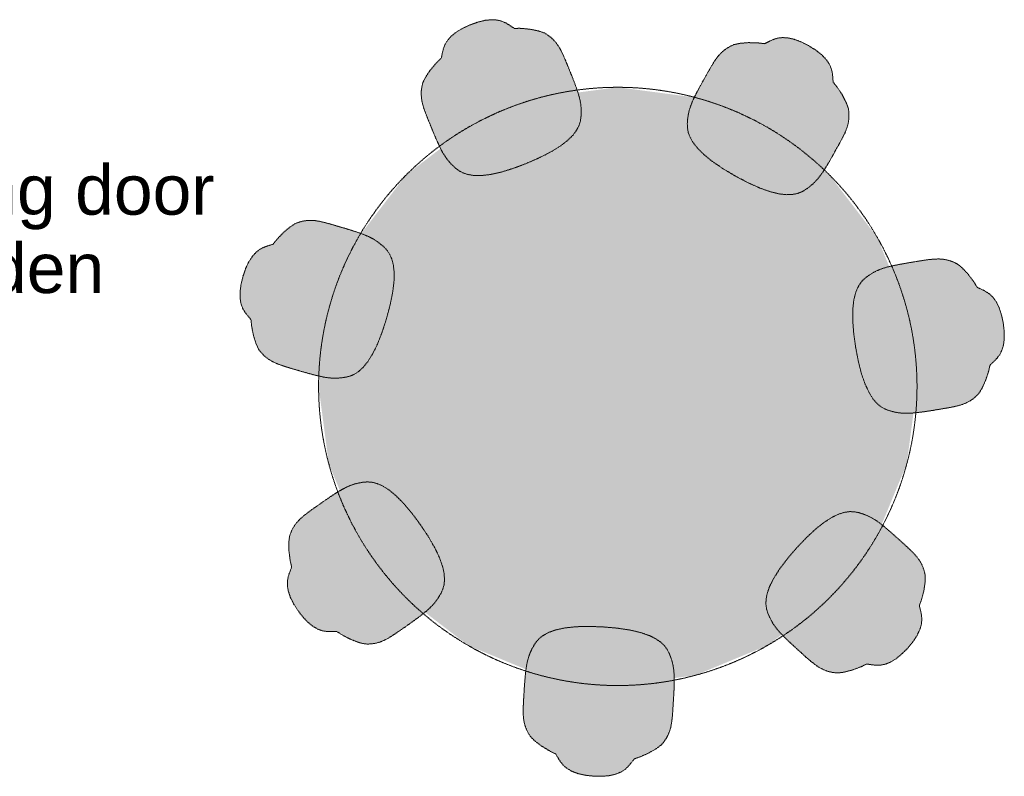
# Model space of a CAD drawing. Extents: x 0 to 92550, y 0 to 59400.
# Tile 26 of 94: x 12934 to 15896, y 37050 to 39327. Entities that reach past the tile are written whole.
import ezdxf
from ezdxf.xclip import XClip

# ---------------------------------------------------------------- set-up
doc = ezdxf.new("R2010")
doc.units = 0
doc.header["$MEASUREMENT"] = 0
doc.header["$XCLIPFRAME"] = 0
doc.linetypes.add('Streeplijn fijn', pattern=[234.119993, 155.999994, -78.119999])
doc.layers.add('ZZ 72 Vaste inrichting', color=7, linetype='Continuous')
doc.layers.add('ZZ Info_tekst Algemeen', color=7, linetype='Continuous')
doc.styles.add('GENERATED_STYLE_2', font='arial.ttf')

# ---------------------------------------------------------------- blocks, each defined once
blk = doc.blocks.new('Drawing_1_1', base_point=(5738.9, 6500))
at = {"layer": 'ZZ 72 Vaste inrichting', "linetype": 'Continuous', "lineweight": 0, "true_color": 0xffffff}
for points in [[(14600.9, 39142.8), (14592.6, 39164), (14584.2, 39184.3), (14576.7, 39202.6), (14569.7, 39219), (14562.8, 39233.5), (14555.6, 39246.2), (14547.8, 39257), (14539.8, 39266.1), (14531.9, 39273.5), (14524.3, 39279.3), (14519.5, 39282.6), (14512.5, 39286.6), (14505.6, 39289.1), (14494.5, 39292.9), (14477.1, 39296.5), (14470.2, 39297.9), (14447.5, 39300.1), (14440.2, 39300.6), (14431.3, 39300.6), (14421.7, 39300.6), (14416.4, 39303.9), (14406.6, 39310.6), (14396.4, 39316.9), (14384.8, 39322), (14371, 39325.5), (14354.3, 39326.6), (14334.8, 39324.8), (14312.6, 39319.4), (14289.4, 39311.1), (14267.2, 39300.8), (14247.5, 39289.1), (14232.3, 39276.9), (14221.2, 39264.4), (14213.8, 39252.2), (14209.1, 39240.4), (14206.1, 39228.8), (14203.7, 39217.2), (14202.3, 39211.1), (14195.5, 39204.4), (14189.1, 39198.2), (14184.3, 39192.7), (14169.6, 39175.3), (14165.7, 39169.4), (14155.7, 39154.6), (14150.5, 39144.2), (14147.3, 39137.5), (14145.2, 39129.8), (14144, 39124.1), (14142.6, 39114.7), (14142.1, 39103.8), (14142.7, 39091.7), (14144.8, 39078.5), (14148.5, 39064.5), (14153.7, 39049.2), (14160.1, 39032.7), (14167.6, 39014.3), (14175.9, 38993.9), (14184.7, 38973), (14193.7, 38952.6), (14202.5, 38934.5), (14210.8, 38919.8), (14219, 38907.8), (14227.3, 38897.8), (14236, 38888.7), (14245.3, 38880), (14255.8, 38872), (14267.9, 38865.5), (14282.5, 38860.7), (14300.5, 38857.8), (14322.5, 38857.6), (14349.6, 38860.7), (14381.9, 38867.8), (14419.6, 38879.5), (14459.5, 38894.5), (14498.5, 38911.7), (14533.6, 38929.6), (14561.7, 38947.2), (14583.2, 38964), (14598.8, 38979.6), (14609.6, 38994.1), (14616.6, 39007.8), (14620.8, 39020.9), (14622.8, 39034), (14623.2, 39046.8), (14623.2, 39059.3), (14622, 39072.2), (14619.4, 39086.6), (14615.1, 39102.9), (14608.7, 39122.1)], [(15369.8, 38900.1), (15381, 38919.9), (15391.8, 38939.1), (15401.4, 38956.4), (15409.8, 38972.1), (15416.9, 38986.6), (15422.3, 39000), (15426.1, 39012.9), (15428, 39024.8), (15428.9, 39035.7), (15428.7, 39045.1), (15428.2, 39051), (15427, 39058.9), (15424.7, 39065.9), (15420.6, 39076.9), (15412.7, 39092.8), (15409.5, 39099), (15397.1, 39118.2), (15393, 39124.2), (15387.3, 39131.1), (15381.5, 39138.6), (15380.8, 39144.8), (15379.8, 39156.7), (15378.3, 39168.6), (15375.1, 39180.9), (15369.2, 39193.8), (15359.7, 39207.5), (15346.1, 39221.7), (15328.1, 39235.6), (15307.2, 39248.6), (15285.2, 39259.6), (15263.9, 39267.7), (15244.7, 39271.9), (15228, 39272.8), (15214, 39271), (15201.8, 39267.4), (15190.8, 39262.4), (15180.2, 39257), (15174.6, 39254.4), (15165.1, 39255.5), (15156.3, 39256.7), (15149, 39257), (15126.2, 39257.6), (15119.2, 39257), (15101.4, 39255.5), (15090, 39253.2), (15082.8, 39251.6), (15075.5, 39248.4), (15070.3, 39245.6), (15062, 39241), (15053.2, 39234.6), (15044.1, 39226.5), (15035.1, 39216.6), (15026.4, 39205), (15017.8, 39191.5), (15008.8, 39176.1), (14999.1, 39158.8), (14988.4, 39139.7), (14977.5, 39119.6), (14967.2, 39100), (14958.5, 39081.8), (14952.2, 39066.1), (14947.9, 39052.3), (14945.2, 39039.5), (14943.5, 39027.1), (14942.5, 39014.3), (14942.8, 39001.2), (14945.4, 38987.6), (14950.7, 38973.2), (14959.6, 38957.4), (14973.2, 38940.1), (14992.5, 38920.7), (15018.2, 38899.9), (15050.8, 38877.7), (15087.5, 38855.9), (15125.2, 38836.1), (15161.1, 38819.9), (15192.3, 38808.9), (15218.9, 38802.6), (15240.8, 38800.1), (15258.9, 38800.7), (15274, 38803.7), (15286.9, 38808.7), (15298.3, 38815.3), (15308.6, 38822.8), (15318.3, 38830.7), (15327.7, 38839.7), (15337.3, 38850.6), (15347.4, 38864.2), (15358.4, 38881.1)], [(15369.8, 37586.8), (15512.9, 37773.2), (15602.6, 37990.3), (15633.5, 38223.2), (15602.6, 38456.1), (15512.9, 38673.2), (15369.8, 38859.7), (15183.4, 39002.7), (14966.4, 39092.6), (14733.4, 39123.3), (14500.5, 39092.6), (14283.4, 39002.7), (14097, 38859.7), (13954, 38673.2), (13864.1, 38456.1), (13833.4, 38223.2), (13864.1, 37990.3), (13954, 37773.2), (14097, 37586.8), (14283.4, 37443.8), (14500.5, 37353.9), (14733.4, 37323.2), (14966.4, 37353.9), (15183.4, 37443.8)], [(13931.9, 38693), (13910.1, 38699.7), (13889, 38705.8), (13870, 38711.4), (13852.8, 38716.1), (13837.2, 38719.7), (13822.8, 38722), (13809.5, 38722.7), (13797.3, 38722.2), (13786.6, 38720.6), (13777.4, 38718.1), (13771.8, 38716.5), (13764.3, 38713.6), (13758, 38709.7), (13748.2, 38703.3), (13734.5, 38692), (13729.1, 38687.5), (13713.2, 38671.1), (13708.3, 38665.8), (13702.7, 38658.8), (13696.8, 38651.3), (13690.9, 38649.3), (13679.5, 38645.8), (13668.3, 38641.6), (13657, 38635.7), (13645.6, 38627.1), (13634.4, 38614.8), (13623.7, 38598.4), (13614, 38577.7), (13606, 38554.5), (13600.2, 38530.6), (13597.1, 38508), (13597.2, 38488.4), (13600, 38471.9), (13604.9, 38458.6), (13611.2, 38447.5), (13618.5, 38438), (13626.1, 38428.9), (13630, 38423.9), (13631, 38414.5), (13631.8, 38405.6), (13633.1, 38398.4), (13637.6, 38376), (13639.7, 38369.3), (13645.1, 38352.3), (13649.9, 38341.7), (13653.1, 38335), (13657.8, 38328.6), (13661.6, 38324.2), (13668.1, 38317.1), (13676.2, 38309.9), (13686.1, 38302.9), (13697.7, 38296.3), (13711, 38290.5), (13726.1, 38285.1), (13743.1, 38279.7), (13762.2, 38274.2), (13783.2, 38267.9), (13805.2, 38261.7), (13826.6, 38256.1), (13846.3, 38251.6), (13862.9, 38249), (13877.4, 38247.9), (13890.5, 38248), (13902.9, 38249.2), (13915.6, 38251.1), (13928.3, 38254.3), (13941, 38259.8), (13953.9, 38268.2), (13967.3, 38280.4), (13981.2, 38297.5), (13995.7, 38320.6), (14010.3, 38350.4), (14024.7, 38387), (14037.8, 38427.6), (14048.7, 38468.8), (14056.5, 38507.5), (14060.3, 38540.4), (14060.6, 38567.7), (14058.2, 38589.5), (14053.4, 38607), (14047.2, 38621.1), (14039.5, 38632.6), (14030.5, 38642.2), (14020.9, 38650.6), (14011, 38658.3), (14000.1, 38665.5), (13987.3, 38672.4), (13971.9, 38679.2), (13952.9, 38686.1)], [(15659.5, 38147.7), (15681.8, 38151.3), (15703.6, 38154.8), (15723, 38158), (15740.7, 38161.3), (15756.3, 38164.8), (15770.2, 38169), (15782.4, 38174.1), (15793.2, 38179.8), (15802.3, 38186), (15809.5, 38192.2), (15813.7, 38196.1), (15819.3, 38201.9), (15823.3, 38208.1), (15829.3, 38218.2), (15836.7, 38234.3), (15839.7, 38240.7), (15846.8, 38262.4), (15849, 38269.3), (15850.9, 38278.1), (15853.1, 38287.3), (15857.4, 38291.7), (15866.3, 38299.9), (15874.6, 38308.5), (15882.3, 38318.6), (15888.7, 38331.3), (15893.5, 38347.3), (15896, 38366.7), (15895.7, 38389.6), (15892.9, 38413.9), (15887.6, 38437.9), (15880.6, 38459.7), (15872, 38477.3), (15862.4, 38490.9), (15852.3, 38500.9), (15841.6, 38508.1), (15831, 38513.6), (15820.2, 38518.4), (15814.7, 38521.2), (15809.7, 38529.2), (15805.1, 38536.9), (15800.6, 38542.8), (15787.1, 38561.1), (15782.2, 38566.1), (15770.1, 38579.1), (15761.1, 38586.6), (15755.3, 38591.2), (15748.1, 38595), (15742.8, 38597.3), (15734, 38600.8), (15723.4, 38603.8), (15711.5, 38605.9), (15698.3, 38606.8), (15683.7, 38606.2), (15667.6, 38604.6), (15650.1, 38602), (15630.5, 38598.8), (15608.9, 38595.3), (15586.4, 38591.4), (15564.6, 38587.1), (15545.1, 38582.6), (15528.9, 38577.7), (15515.2, 38572.4), (15503.7, 38566.6), (15492.9, 38560.1), (15482.2, 38553), (15472.3, 38544.5), (15463.2, 38534.1), (15455.3, 38520.9), (15448.4, 38504.1), (15443.3, 38482.7), (15440.2, 38455.6), (15440, 38422.5), (15443.1, 38383.2), (15448.8, 38340.9), (15456.9, 38299), (15466.5, 38260.8), (15477.4, 38229.6), (15489.1, 38204.9), (15500.6, 38186.2), (15512.5, 38172.4), (15524.3, 38162.5), (15536.3, 38155.6), (15548.5, 38150.7), (15560.7, 38147.4), (15573, 38144.7), (15585.9, 38142.9), (15600.5, 38142.2), (15617.3, 38142.8), (15637.4, 38144.8)], [(13866.4, 37889.5), (13847.6, 37876.6), (13829.6, 37864), (13813.4, 37852.5), (13799, 37842.1), (13786.5, 37832.1), (13775.7, 37822.3), (13766.8, 37812.3), (13759.7, 37802.5), (13754.2, 37793), (13750.4, 37784.4), (13748.2, 37778.9), (13745.8, 37771.3), (13744.9, 37764), (13743.7, 37752.3), (13744.1, 37734.5), (13744.3, 37727.5), (13747.2, 37704.9), (13748.2, 37697.7), (13750.3, 37689), (13752.3, 37679.7), (13750.3, 37673.8), (13746, 37662.7), (13742.2, 37651.3), (13739.8, 37638.9), (13739.4, 37624.6), (13742, 37608.1), (13748.2, 37589.6), (13758.4, 37569.1), (13771.5, 37548.4), (13786.6, 37529), (13802.3, 37512.4), (13817.7, 37500.3), (13832.3, 37492.2), (13845.8, 37487.7), (13858.4, 37485.7), (13870.3, 37485.4), (13882.2, 37485.7), (13888.5, 37485.6), (13896.5, 37480.6), (13904, 37475.7), (13910.4, 37472.2), (13930.7, 37461.8), (13937.3, 37459.2), (13953.8, 37452.8), (13965.2, 37450), (13972.5, 37448.4), (13980.4, 37448), (13986.2, 37448.2), (13995.8, 37448.9), (14006.5, 37450.8), (14018.1, 37454.1), (14030.5, 37459.1), (14043.4, 37465.9), (14057.1, 37474.3), (14071.8, 37484.2), (14088, 37495.6), (14106, 37508.2), (14124.6, 37521.5), (14142.4, 37534.7), (14158.1, 37547.4), (14170.5, 37558.8), (14180.4, 37569.4), (14188.4, 37579.8), (14195.3, 37590.2), (14201.8, 37601.2), (14207.1, 37613.2), (14210.8, 37626.5), (14212.2, 37641.8), (14211, 37659.9), (14206.4, 37681.5), (14197.3, 37707.3), (14183.2, 37737.2), (14163.5, 37771.3), (14139.9, 37806.8), (14114.5, 37841), (14089.2, 37871.3), (14065.7, 37894.6), (14044.6, 37911.9), (14026, 37923.7), (14009.4, 37931), (13994.5, 37934.8), (13980.7, 37935.9), (13967.6, 37934.9), (13955, 37932.6), (13942.9, 37929.7), (13930.4, 37925.7), (13917.1, 37920), (13902.1, 37912.1), (13884.8, 37901.7)], [(15251.7, 37452.2), (15268.5, 37436.8), (15284.8, 37422.1), (15299.5, 37408.8), (15312.9, 37397.1), (15325.4, 37387.1), (15337.4, 37378.8), (15349.1, 37372.3), (15360.3, 37367.5), (15370.6, 37364.4), (15380, 37362.5), (15385.7, 37361.6), (15393.7, 37361), (15401.1, 37361.8), (15412.7, 37363.2), (15430.1, 37367.5), (15436.8, 37369.2), (15458.3, 37377.1), (15465.1, 37379.8), (15473, 37383.7), (15481.6, 37387.7), (15487.8, 37387), (15499.6, 37385.3), (15511.5, 37384.1), (15524.2, 37384.6), (15538.2, 37387.4), (15553.7, 37393.6), (15570.5, 37403.7), (15588, 37418.2), (15605.5, 37435.7), (15621, 37454.6), (15633.7, 37473.7), (15642.1, 37491.4), (15646.7, 37507.5), (15648.1, 37521.6), (15647.1, 37534.3), (15644.8, 37546), (15641.9, 37557.6), (15640.5, 37563.6), (15643.6, 37572.6), (15646.9, 37581), (15648.6, 37588), (15654.4, 37610.1), (15655.5, 37617.1), (15657.9, 37634.7), (15658.2, 37646.4), (15658.2, 37653.8), (15656.7, 37661.7), (15655.3, 37667.3), (15652.4, 37676.4), (15648.3, 37686.4), (15642.4, 37697), (15634.9, 37708), (15625.3, 37719.1), (15614.1, 37730.5), (15601.1, 37742.7), (15586.5, 37756), (15570, 37770.7), (15553, 37785.9), (15536.2, 37800.2), (15520.2, 37812.8), (15506.5, 37822.3), (15493.8, 37829.6), (15482.1, 37835.1), (15470.3, 37839.5), (15458.1, 37843.4), (15445.2, 37845.9), (15431.5, 37846.5), (15416.2, 37844.5), (15398.8, 37839.4), (15378.8, 37830), (15355.8, 37815.4), (15329.7, 37795), (15300.8, 37768.2), (15271.4, 37737.3), (15243.7, 37704.9), (15219.9, 37673.5), (15202.3, 37645.5), (15190.2, 37621), (15182.8, 37600.2), (15179.4, 37582.4), (15179, 37567), (15181, 37553.4), (15184.9, 37540.8), (15189.9, 37529), (15195.5, 37517.8), (15202.2, 37506.6), (15210.6, 37494.9), (15221.6, 37482.1), (15235.7, 37467.5)], [(14453.7, 37337.3), (14452.1, 37314.6), (14450.8, 37292.6), (14449.6, 37272.9), (14448.9, 37255.1), (14448.8, 37239), (14449.8, 37224.5), (14452, 37211.3), (14455.3, 37199.6), (14459.2, 37189.5), (14463.7, 37181.1), (14466.5, 37176), (14471, 37169.4), (14476.2, 37164.1), (14484.6, 37156), (14498.7, 37145.1), (14504.2, 37140.9), (14523.7, 37129), (14530.1, 37125.3), (14538.2, 37121.5), (14546.7, 37117.4), (14550, 37112.1), (14556, 37101.8), (14562.5, 37091.7), (14570.8, 37082), (14581.6, 37072.9), (14596.2, 37064.7), (14614.5, 37057.9), (14636.9, 37053.1), (14661.3, 37050.5), (14685.9, 37050), (14708.6, 37052.1), (14727.7, 37056.6), (14743.1, 37063), (14755.1, 37070.7), (14764.5, 37079.3), (14772.1, 37088.4), (14779.3, 37098), (14783.3, 37102.8), (14792.3, 37105.9), (14800.7, 37108.7), (14807.4, 37111.5), (14828.2, 37121), (14834.3, 37124.5), (14849.7, 37133.4), (14859, 37140.6), (14864.8, 37145.2), (14870, 37151.2), (14873.5, 37155.9), (14878.9, 37163.7), (14884.1, 37173.3), (14888.8, 37184.5), (14892.6, 37197.3), (14895.3, 37211.5), (14897.2, 37227.5), (14898.7, 37245.3), (14899.9, 37265), (14901.3, 37287), (14902.5, 37309.7), (14903.2, 37331.8), (14903.1, 37352), (14901.9, 37368.9), (14899.8, 37383.3), (14896.7, 37396), (14892.9, 37407.8), (14888.2, 37419.8), (14882.2, 37431.5), (14874.1, 37442.6), (14863, 37453.3), (14848.1, 37463.6), (14828.4, 37473.4), (14802.6, 37482.4), (14770.4, 37490), (14731.4, 37495.9), (14688.9, 37499.6), (14646.3, 37501.1), (14606.9, 37500.1), (14574, 37496.5), (14547.4, 37490.7), (14526.5, 37483.4), (14510.5, 37474.9), (14498.2, 37465.7), (14488.7, 37455.6), (14481.3, 37444.8), (14475.3, 37433.5), (14470, 37422.2), (14465.4, 37410), (14461.5, 37396), (14458.3, 37379.4), (14455.8, 37359.4)]]:
    blk.add_hatch(color=7, dxfattribs=at).paths.add_polyline_path(points)
at = {"layer": 'ZZ 72 Vaste inrichting', "color": 174, "linetype": 'Streeplijn fijn', "lineweight": 5, "ltscale": 0.01, "true_color": 0x0000aa, "flags": 128}
for points in [[(14267.2, 39300.8), (14289.5, 39311.1)], [(14289.5, 39311.2), (14312.6, 39319.3)], [(14312.6, 39319.4), (14334.8, 39324.8)], [(14334.8, 39324.8), (14354.3, 39326.6)], [(14354.3, 39326.6), (14371, 39325.5)], [(14371, 39325.5), (14384.8, 39322)], [(14384.8, 39322), (14396.4, 39316.9)], [(14396.4, 39316.9), (14406.6, 39310.6)], [(14406.6, 39310.7), (14416.4, 39304)], [(14416.5, 39304), (14421.8, 39300.6)], [(14221.2, 39264.4), (14232.3, 39276.9)], [(14232.3, 39276.8), (14247.6, 39289.2)], [(14247.6, 39289.2), (14267.2, 39300.9)], [(14421.8, 39300.6), (14431.3, 39300.6)], [(14431.3, 39300.6), (14440.2, 39300.7)], [(14440.2, 39300.6), (14447.5, 39300.1)], [(14447.5, 39300.1), (14470.2, 39297.9)], [(14470.2, 39297.9), (14477.1, 39296.5)], [(14477.1, 39296.5), (14494.5, 39292.8)], [(14494.5, 39292.8), (14505.6, 39289.1)], [(14505.6, 39289.1), (14512.6, 39286.6)], [(14512.6, 39286.6), (14519.5, 39282.6)], [(14519.4, 39282.6), (14524.2, 39279.2)], [(14524.2, 39279.2), (14531.9, 39273.5)], [(14209.1, 39240.4), (14213.8, 39252.3)], [(14213.8, 39252.3), (14221.2, 39264.4)], [(14531.9, 39273.6), (14539.8, 39266.1)], [(14539.9, 39266.2), (14547.8, 39257.1)], [(14547.8, 39257), (14555.6, 39246.2)], [(14555.6, 39246.1), (14562.7, 39233.5)], [(15062, 39241), (15070.3, 39245.7)], [(15070.3, 39245.7), (15075.4, 39248.4)], [(15075.4, 39248.4), (15082.8, 39251.6)], [(15082.8, 39251.6), (15090, 39253.2)], [(15090, 39253.2), (15101.4, 39255.5)], [(15101.5, 39255.6), (15119.2, 39257)], [(15119.2, 39257), (15126.2, 39257.6)], [(15126.2, 39257.6), (15149, 39257)], [(15149, 39257), (15156.3, 39256.6)], [(15156.3, 39256.6), (15165.2, 39255.5)], [(15165.2, 39255.5), (15174.6, 39254.4)], [(15174.6, 39254.4), (15180.2, 39257.1)], [(15180.3, 39257), (15190.8, 39262.5)], [(15190.8, 39262.5), (15201.8, 39267.3)], [(15201.8, 39267.4), (15213.9, 39271)], [(15213.9, 39271.1), (15228, 39272.8)], [(15228, 39272.8), (15244.7, 39271.9)], [(15244.7, 39271.9), (15263.8, 39267.7)], [(15263.8, 39267.7), (15285.2, 39259.6)], [(15285.2, 39259.6), (15307.2, 39248.6)], [(15307.2, 39248.6), (15328.1, 39235.6)], [(14202.3, 39211.1), (14203.7, 39217.2)], [(14203.8, 39217.2), (14206.1, 39228.9)], [(14206.1, 39228.8), (14209.1, 39240.4)], [(14562.8, 39233.5), (14569.7, 39219)], [(14569.7, 39219), (14576.7, 39202.6)], [(15026.4, 39205), (15035.1, 39216.7)], [(15035.1, 39216.7), (15044.1, 39226.6)], [(15044.1, 39226.5), (15053.1, 39234.7)], [(15053.2, 39234.6), (15062, 39241)], [(15328, 39235.7), (15346.1, 39221.7)], [(15346.1, 39221.7), (15359.6, 39207.5)], [(14169.6, 39175.2), (14184.3, 39192.7)], [(14184.3, 39192.7), (14189.1, 39198.2)], [(14189.1, 39198.2), (14195.5, 39204.4)], [(14195.6, 39204.4), (14202.3, 39211.1)], [(14576.7, 39202.6), (14584.2, 39184.3)], [(15008.8, 39176.1), (15017.8, 39191.5)], [(15017.8, 39191.5), (15026.4, 39205)], [(15359.7, 39207.6), (15369.2, 39193.8)], [(15369.2, 39193.8), (15375.1, 39180.9)], [(14155.8, 39154.6), (14165.7, 39169.4)], [(14165.7, 39169.4), (14169.7, 39175.3)], [(14584.2, 39184.3), (14592.5, 39164)], [(14592.5, 39164), (14600.9, 39142.8)], [(14988.4, 39139.6), (14999.1, 39158.8)], [(14999.1, 39158.8), (15008.8, 39176.1)], [(15375.1, 39180.9), (15378.3, 39168.6)], [(15378.3, 39168.6), (15379.8, 39156.7)], [(15379.8, 39156.7), (15380.8, 39144.8)], [(14144.1, 39124.1), (14145.2, 39129.8)], [(14145.2, 39129.8), (14147.3, 39137.5)], [(14147.2, 39137.5), (14150.4, 39144.2)], [(14150.5, 39144.2), (14155.7, 39154.7)], [(14600.9, 39142.8), (14608.7, 39122.1)], [(14977.4, 39119.7), (14988.4, 39139.6)], [(15380.7, 39144.8), (15381.4, 39138.6)], [(15381.4, 39138.6), (15387.3, 39131.2)], [(15387.3, 39131.2), (15393, 39124.2)], [(14142, 39103.8), (14142.5, 39114.7)], [(14142.7, 39091.7), (14142.1, 39103.8)], [(14142.6, 39114.7), (14144.1, 39124.1)], [(14608.7, 39122), (14615.1, 39102.9)], [(14615.1, 39102.9), (14619.4, 39086.5)], [(14958.5, 39081.8), (14967.2, 39100)], [(14967.2, 39100), (14977.4, 39119.6)], [(15392.9, 39124.2), (15397, 39118.2)], [(15397.1, 39118.2), (15409.5, 39099.1)], [(15409.5, 39099), (15412.6, 39092.8)], [(14144.8, 39078.5), (14142.7, 39091.7)], [(14148.5, 39064.5), (14144.8, 39078.5)], [(14619.4, 39086.6), (14622, 39072.2)], [(14622, 39072.3), (14623.2, 39059.3)], [(14952.2, 39066.1), (14958.5, 39081.8)], [(15412.7, 39092.8), (15420.6, 39076.9)], [(15420.7, 39076.9), (15424.7, 39065.9)], [(14153.7, 39049.3), (14148.6, 39064.4)], [(14160.1, 39032.7), (14153.7, 39049.3)], [(14623.3, 39046.8), (14622.7, 39034)], [(14623.2, 39059.3), (14623.3, 39046.8)], [(14943.5, 39027.1), (14945.2, 39039.5)], [(14945.2, 39039.5), (14947.9, 39052.3)], [(14947.9, 39052.2), (14952.2, 39066.1)], [(15424.7, 39065.9), (15427.1, 39058.9)], [(15427.1, 39058.9), (15428.3, 39051)], [(15428.3, 39051), (15428.7, 39045.1)], [(15428.7, 39045.2), (15428.9, 39035.6)], [(14167.6, 39014.3), (14160.1, 39032.7)], [(14175.9, 38994), (14167.6, 39014.4)], [(14616.6, 39007.8), (14609.6, 38994.1)], [(14620.8, 39021), (14616.6, 39007.8)], [(14622.7, 39034), (14620.8, 39021)], [(14942.5, 39014.3), (14943.5, 39027.1)], [(14942.9, 39001.2), (14942.5, 39014.3)], [(15426.1, 39012.9), (15422.2, 39000)], [(15428.1, 39024.8), (15426.1, 39012.9)], [(15428.9, 39035.7), (15428.1, 39024.8)], [(14184.7, 38973), (14175.9, 38994)], [(14598.8, 38979.6), (14583.2, 38964)], [(14609.5, 38994.1), (14598.8, 38979.6)], [(14945.4, 38987.6), (14942.9, 39001.2)], [(14950.7, 38973.2), (14945.3, 38987.6)], [(15416.9, 38986.5), (15409.9, 38972.1)], [(15422.3, 39000), (15416.8, 38986.5)], [(14193.7, 38952.7), (14184.7, 38972.9)], [(14202.5, 38934.5), (14193.7, 38952.6)], [(14583.2, 38964), (14561.7, 38947.2)], [(14959.6, 38957.4), (14950.7, 38973.2)], [(14973.2, 38940), (14959.6, 38957.4)], [(15401.4, 38956.4), (15391.8, 38939.1)], [(15409.8, 38972.1), (15401.4, 38956.4)], [(14210.8, 38919.8), (14202.5, 38934.5)], [(14219, 38907.8), (14210.8, 38919.8)], [(14533.6, 38929.7), (14498.5, 38911.7)], [(14561.6, 38947.2), (14533.6, 38929.6)], [(14992.5, 38920.8), (14973.2, 38940)], [(15018.2, 38899.9), (14992.5, 38920.8)], [(15381.1, 38919.9), (15369.8, 38900.1)], [(15391.8, 38939.1), (15381.1, 38919.9)], [(14227.3, 38897.7), (14219, 38907.8)], [(14235.9, 38888.7), (14227.3, 38897.7)], [(14245.3, 38880), (14236, 38888.7)], [(14459.5, 38894.5), (14419.6, 38879.4)], [(14498.5, 38911.7), (14459.5, 38894.5)], [(15050.8, 38877.7), (15018.2, 38899.9)], [(15369.8, 38900.1), (15358.4, 38881.1)], [(14255.8, 38872), (14245.3, 38879.9)], [(14267.9, 38865.5), (14255.8, 38872)], [(14282.6, 38860.7), (14267.9, 38865.5)], [(14300.4, 38857.9), (14282.6, 38860.8)], [(14349.6, 38860.7), (14322.5, 38857.6)], [(14381.9, 38867.8), (14349.6, 38860.7)], [(14419.6, 38879.5), (14381.9, 38867.7)], [(15087.4, 38855.9), (15050.8, 38877.7)], [(15347.4, 38864.2), (15337.3, 38850.6)], [(15358.4, 38881.1), (15347.4, 38864.2)], [(14322.5, 38857.6), (14300.4, 38857.9)], [(15125.2, 38836.1), (15087.4, 38855.9)], [(15161.1, 38819.9), (15125.2, 38836.1)], [(15318.3, 38830.7), (15308.6, 38822.8)], [(15327.7, 38839.7), (15318.3, 38830.7)], [(15337.3, 38850.6), (15327.7, 38839.7)], [(15192.3, 38808.9), (15161.1, 38819.9)], [(15218.9, 38802.5), (15192.3, 38809)], [(15240.8, 38800.1), (15218.9, 38802.5)], [(15258.9, 38800.7), (15240.8, 38800.1)], [(15274, 38803.7), (15258.9, 38800.8)], [(15286.9, 38808.7), (15274, 38803.7)], [(15298.3, 38815.2), (15286.8, 38808.7)], [(15308.6, 38822.8), (15298.3, 38815.2)], [(13758, 38709.7), (13764.4, 38713.6)], [(13764.3, 38713.6), (13771.8, 38716.5)], [(13771.8, 38716.4), (13777.4, 38718.1)], [(13777.4, 38718.1), (13786.5, 38720.6)], [(13786.6, 38720.6), (13797.4, 38722.2)], [(13797.3, 38722.2), (13809.5, 38722.7)], [(13809.5, 38722.7), (13822.8, 38722)], [(13822.8, 38722), (13837.2, 38719.7)], [(13837.2, 38719.7), (13852.8, 38716.1)], [(13852.8, 38716.1), (13869.9, 38711.4)], [(13870, 38711.4), (13889, 38705.8)], [(13713.2, 38671.1), (13729.1, 38687.5)], [(13729.1, 38687.5), (13734.5, 38692)], [(13734.5, 38692), (13748.2, 38703.3)], [(13748.2, 38703.4), (13758, 38709.7)], [(13889, 38705.8), (13910.1, 38699.6)], [(13910.1, 38699.7), (13931.9, 38693)], [(13931.9, 38693), (13952.9, 38686.1)], [(13952.9, 38686.2), (13971.9, 38679.2)], [(13696.8, 38651.3), (13702.7, 38658.8)], [(13702.7, 38658.7), (13708.2, 38665.8)], [(13708.3, 38665.8), (13713.2, 38671.1)], [(13971.9, 38679.2), (13987.4, 38672.4)], [(13987.3, 38672.4), (14000.1, 38665.5)], [(14000.1, 38665.5), (14011, 38658.3)], [(14011, 38658.3), (14020.9, 38650.6)], [(13634.4, 38614.8), (13645.7, 38627.1)], [(13645.6, 38627.1), (13656.9, 38635.7)], [(13657, 38635.7), (13668.3, 38641.6)], [(13668.2, 38641.6), (13679.5, 38645.8)], [(13679.5, 38645.8), (13690.8, 38649.3)], [(13690.8, 38649.3), (13696.8, 38651.3)], [(14020.9, 38650.6), (14030.6, 38642.2)], [(14030.5, 38642.2), (14039.5, 38632.5)], [(14039.5, 38632.6), (14047.2, 38621.1)], [(13614, 38577.7), (13623.7, 38598.4)], [(13623.7, 38598.4), (13634.4, 38614.8)], [(14047.2, 38621.1), (14053.5, 38607.1)], [(14053.5, 38607.1), (14058.1, 38589.6)], [(15586.5, 38591.4), (15608.9, 38595.2)], [(15608.9, 38595.3), (15630.4, 38598.8)], [(15630.5, 38598.8), (15650.1, 38602)], [(15650.1, 38602), (15667.6, 38604.6)], [(15667.7, 38604.6), (15683.7, 38606.2)], [(15683.7, 38606.2), (15698.3, 38606.7)], [(15698.3, 38606.8), (15711.5, 38605.8)], [(15711.5, 38605.9), (15723.4, 38603.8)], [(15723.5, 38603.8), (15734, 38600.9)], [(15734.1, 38600.9), (15742.9, 38597.4)], [(15742.9, 38597.3), (15748.1, 38595)], [(15748.1, 38595), (15755.3, 38591.3)], [(13606, 38554.5), (13614, 38577.7)], [(14058.1, 38589.6), (14060.6, 38567.7)], [(14060.6, 38567.7), (14060.3, 38540.4)], [(15492.9, 38560.1), (15503.7, 38566.6)], [(15503.7, 38566.6), (15515.2, 38572.4)], [(15515.3, 38572.4), (15528.9, 38577.7)], [(15528.9, 38577.7), (15545.1, 38582.6)], [(15545.1, 38582.6), (15564.7, 38587.1)], [(15564.7, 38587.1), (15586.5, 38591.4)], [(15755.3, 38591.2), (15761, 38586.6)], [(15761.1, 38586.6), (15770.1, 38579.1)], [(15770.1, 38579.1), (15782.3, 38566.1)], [(15782.3, 38566.2), (15787.1, 38561)], [(13600.2, 38530.6), (13606.1, 38554.5)], [(14060.3, 38540.4), (14056.5, 38507.5)], [(15455.3, 38520.9), (15463.2, 38534.1)], [(15463.3, 38534.1), (15472.3, 38544.5)], [(15472.3, 38544.5), (15482.3, 38553)], [(15482.3, 38553), (15492.8, 38560.1)], [(15787.1, 38561), (15800.7, 38542.8)], [(15800.7, 38542.8), (15805, 38536.9)], [(15805.1, 38536.9), (15809.6, 38529.2)], [(13597.1, 38508), (13600.2, 38530.6)], [(13597.2, 38488.4), (13597.1, 38508)], [(14056.5, 38507.5), (14048.7, 38468.8)], [(15443.3, 38482.7), (15448.5, 38504.1)], [(15448.5, 38504.1), (15455.2, 38520.9)], [(15809.7, 38529.3), (15814.7, 38521.2)], [(15814.7, 38521.2), (15820.2, 38518.4)], [(15820.3, 38518.4), (15831.1, 38513.6)], [(15831.1, 38513.5), (15841.6, 38508)], [(15841.7, 38508.1), (15852.2, 38500.9)], [(13600, 38471.9), (13597.2, 38488.4)], [(15440.3, 38455.5), (15443.3, 38482.7)], [(15852.3, 38500.8), (15862.5, 38490.9)], [(15862.5, 38490.9), (15872.1, 38477.3)], [(15872.1, 38477.3), (15880.7, 38459.7)], [(13604.9, 38458.6), (13600, 38471.9)], [(13611.2, 38447.5), (13604.9, 38458.5)], [(13618.4, 38438), (13611.2, 38447.5)], [(14048.7, 38468.8), (14037.8, 38427.6)], [(15440.1, 38422.5), (15440.3, 38455.6)], [(15880.7, 38459.7), (15887.6, 38438)], [(13626.1, 38428.9), (13618.4, 38438)], [(13629.9, 38423.9), (13626.1, 38428.9)], [(13631, 38414.5), (13630, 38423.9)], [(14037.8, 38427.6), (14024.7, 38387)], [(15443.1, 38383.2), (15440, 38422.5)], [(15887.7, 38438), (15892.9, 38414)], [(13631.8, 38405.6), (13631, 38414.5)], [(13633.1, 38398.4), (13631.8, 38405.6)], [(13637.6, 38376), (13633.1, 38398.4)], [(14024.7, 38387.1), (14010.4, 38350.3)], [(15892.9, 38414), (15895.7, 38389.5)], [(15895.7, 38389.6), (15896.1, 38366.7)], [(13639.7, 38369.3), (13637.6, 38376)], [(13645.1, 38352.4), (13639.7, 38369.4)], [(15448.9, 38340.9), (15443.1, 38383.2)], [(15896.1, 38366.7), (15893.4, 38347.3)], [(13649.9, 38341.7), (13645.1, 38352.4)], [(13653.1, 38335), (13649.9, 38341.7)], [(13657.8, 38328.6), (13653.1, 38335)], [(13661.6, 38324.2), (13657.8, 38328.6)], [(14010.4, 38350.3), (13995.7, 38320.7)], [(15456.9, 38299), (15448.9, 38340.9)], [(15888.7, 38331.3), (15882.2, 38318.7)], [(15893.5, 38347.3), (15888.7, 38331.3)], [(13668, 38317.1), (13661.6, 38324.2)], [(13676.2, 38310), (13668, 38317.2)], [(13686.1, 38302.9), (13676.2, 38310)], [(13697.7, 38296.3), (13686.1, 38303)], [(13711, 38290.5), (13697.7, 38296.3)], [(13981.2, 38297.5), (13967.3, 38280.4)], [(13995.7, 38320.7), (13981.2, 38297.5)], [(15466.5, 38260.8), (15456.9, 38299)], [(15866.3, 38299.8), (15857.4, 38291.7)], [(15874.7, 38308.5), (15866.3, 38299.8)], [(15882.3, 38318.6), (15874.6, 38308.5)], [(13726.2, 38285.1), (13711.1, 38290.5)], [(13743.1, 38279.7), (13726.1, 38285.1)], [(13762.2, 38274.1), (13743.2, 38279.7)], [(13783.2, 38267.9), (13762.1, 38274.1)], [(13805.1, 38261.7), (13783.3, 38267.9)], [(13953.9, 38268.2), (13941, 38259.8)], [(13967.3, 38280.4), (13953.9, 38268.2)], [(15849.1, 38269.3), (15846.9, 38262.3)], [(15850.9, 38278.1), (15849, 38269.3)], [(15853.1, 38287.3), (15850.9, 38278.1)], [(15857.5, 38291.7), (15853.1, 38287.3)], [(13826.6, 38256.1), (13805.1, 38261.7)], [(13846.3, 38251.7), (13826.6, 38256.1)], [(13863, 38249), (13846.2, 38251.7)], [(13877.4, 38247.9), (13863, 38249)], [(13890.5, 38248.1), (13877.4, 38247.9)], [(13903, 38249.2), (13890.5, 38248.1)], [(13915.6, 38251.1), (13903, 38249.2)], [(13928.4, 38254.4), (13915.6, 38251)], [(13941, 38259.8), (13928.4, 38254.4)], [(15477.5, 38229.6), (15466.4, 38260.9)], [(15839.7, 38240.7), (15836.6, 38234.3)], [(15846.9, 38262.4), (15839.7, 38240.7)], [(15489.1, 38204.9), (15477.5, 38229.6)], [(15823.3, 38208.2), (15819.2, 38201.9)], [(15829.3, 38218.1), (15823.3, 38208.2)], [(15836.7, 38234.3), (15829.2, 38218.2)], [(15500.7, 38186.2), (15489.1, 38204.9)], [(15512.5, 38172.4), (15500.7, 38186.2)], [(15793.3, 38179.9), (15782.5, 38174.1)], [(15802.3, 38186), (15793.2, 38179.9)], [(15809.5, 38192.2), (15802.3, 38186)], [(15813.7, 38196.1), (15809.4, 38192.2)], [(15819.3, 38201.9), (15813.7, 38196.1)], [(15524.3, 38162.5), (15512.5, 38172.4)], [(15536.3, 38155.5), (15524.3, 38162.5)], [(15548.5, 38150.7), (15536.2, 38155.5)], [(15560.7, 38147.4), (15548.4, 38150.7)], [(15681.9, 38151.2), (15659.5, 38147.7)], [(15703.7, 38154.8), (15681.9, 38151.2)], [(15723.1, 38158.1), (15703.7, 38154.8)], [(15740.7, 38161.3), (15723.1, 38158)], [(15756.3, 38164.8), (15740.7, 38161.3)], [(15770.3, 38169), (15756.3, 38164.8)], [(15782.5, 38174.1), (15770.3, 38168.9)], [(15573.1, 38144.7), (15560.6, 38147.4)], [(15585.9, 38142.9), (15573.1, 38144.7)], [(15600.5, 38142.3), (15585.8, 38143)], [(15617.3, 38142.8), (15600.5, 38142.3)], [(15637.5, 38144.8), (15617.3, 38142.8)], [(15659.5, 38147.7), (15637.4, 38144.8)], [(13884.9, 37901.7), (13902.1, 37912.2)], [(13902.1, 37912.2), (13917.1, 37920)], [(13917.1, 37920), (13930.4, 37925.7)], [(13930.5, 37925.7), (13942.9, 37929.7)], [(13942.9, 37929.7), (13955, 37932.6)], [(13955, 37932.6), (13967.6, 37935)], [(13967.6, 37935), (13980.7, 37935.9)], [(13980.7, 37935.9), (13994.5, 37934.8)], [(13994.5, 37934.8), (14009.4, 37930.9)], [(14009.4, 37931), (14026, 37923.7)], [(14026, 37923.7), (14044.6, 37912)], [(14044.6, 37912), (14065.8, 37894.7)], [(13847.6, 37876.6), (13866.4, 37889.5)], [(13866.4, 37889.5), (13884.8, 37901.7)], [(14065.8, 37894.7), (14089.1, 37871.3)], [(13799, 37842.1), (13813.4, 37852.6)], [(13813.4, 37852.6), (13829.6, 37864)], [(13829.6, 37864), (13847.6, 37876.6)], [(14089.2, 37871.3), (14114.5, 37841.1)], [(13775.7, 37822.3), (13786.4, 37832.1)], [(13786.4, 37832.1), (13799, 37842)], [(14114.5, 37841.1), (14139.9, 37806.8)], [(15355.8, 37815.4), (15378.8, 37829.9)], [(15378.9, 37830), (15398.8, 37839.3)], [(15398.8, 37839.3), (15416.2, 37844.5)], [(15416.3, 37844.5), (15431.4, 37846.5)], [(15431.5, 37846.5), (15445.3, 37845.9)], [(15445.3, 37845.9), (15458, 37843.4)], [(15458.1, 37843.4), (15470.3, 37839.5)], [(15470.3, 37839.5), (15482, 37835.1)], [(15482.1, 37835.1), (15493.8, 37829.6)], [(15493.9, 37829.6), (15506.5, 37822.3)], [(15506.5, 37822.3), (15520.3, 37812.7)], [(13750.4, 37784.4), (13754.2, 37793)], [(13754.2, 37793.1), (13759.7, 37802.5)], [(13759.7, 37802.5), (13766.8, 37812.3)], [(13766.8, 37812.3), (13775.7, 37822.3)], [(14139.9, 37806.8), (14163.5, 37771.3)], [(15300.8, 37768.2), (15329.7, 37795)], [(15329.7, 37795), (15355.7, 37815.4)], [(15520.3, 37812.7), (15536.3, 37800.2)], [(15536.3, 37800.2), (15553, 37785.8)], [(13743.7, 37752.3), (13744.9, 37764)], [(13744.9, 37764), (13745.8, 37771.3)], [(13745.9, 37771.3), (13748.3, 37778.9)], [(13748.3, 37778.9), (13750.4, 37784.4)], [(14163.4, 37771.3), (14183.2, 37737.1)], [(15271.4, 37737.3), (15300.9, 37768.1)], [(15553.1, 37785.8), (15570.1, 37770.7)], [(15570.1, 37770.7), (15586.4, 37756)], [(13744.1, 37734.5), (13743.8, 37752.4)], [(13744.3, 37727.5), (13744.1, 37734.5)], [(14183.2, 37737.2), (14197.3, 37707.3)], [(15243.7, 37704.9), (15271.4, 37737.3)], [(15586.5, 37756), (15601.1, 37742.7)], [(15601.1, 37742.7), (15614, 37730.5)], [(13747.2, 37704.9), (13744.3, 37727.5)], [(13748.3, 37697.7), (13747.1, 37704.9)], [(14197.3, 37707.2), (14206.3, 37681.5)], [(15219.9, 37673.5), (15243.7, 37704.9)], [(15614.1, 37730.5), (15625.3, 37719.1)], [(15625.3, 37719.1), (15634.8, 37708.1)], [(15634.9, 37708), (15642.5, 37697)], [(13750.3, 37688.9), (13748.2, 37697.7)], [(13752.3, 37679.7), (13750.3, 37688.9)], [(13750.3, 37673.8), (13752.4, 37679.7)], [(14206.4, 37681.5), (14211, 37660)], [(15642.5, 37697.1), (15648.2, 37686.4)], [(15648.3, 37686.4), (15652.5, 37676.4)], [(15652.5, 37676.4), (15655.3, 37667.3)], [(13739.7, 37638.9), (13742.2, 37651.3)], [(13742.2, 37651.3), (13745.9, 37662.7)], [(13746, 37662.7), (13750.3, 37673.8)], [(14211, 37659.9), (14212.2, 37641.9)], [(15190.1, 37621), (15202.3, 37645.5)], [(15202.3, 37645.5), (15219.9, 37673.5)], [(15655.3, 37667.3), (15656.7, 37661.7)], [(15656.7, 37661.7), (15658.3, 37653.8)], [(15658.3, 37646.4), (15657.8, 37634.7)], [(15658.3, 37653.8), (15658.3, 37646.4)], [(13739.4, 37624.6), (13739.8, 37638.9)], [(13742, 37608.1), (13739.4, 37624.6)], [(14210.8, 37626.5), (14207.1, 37613.2)], [(14212.2, 37641.9), (14210.8, 37626.6)], [(15182.8, 37600.2), (15190.1, 37621)], [(15655.5, 37617.1), (15654.5, 37610.2)], [(15657.9, 37634.7), (15655.5, 37617.1)], [(13748.2, 37589.5), (13742, 37608.2)], [(13758.4, 37569.1), (13748.1, 37589.6)], [(14195.3, 37590.2), (14188.4, 37579.7)], [(14201.8, 37601.2), (14195.3, 37590.2)], [(14207.1, 37613.2), (14201.8, 37601.2)], [(15179.5, 37582.4), (15182.8, 37600.2)], [(15648.7, 37588), (15646.8, 37581)], [(15654.5, 37610.1), (15648.7, 37588)], [(13771.5, 37548.4), (13758.3, 37569.1)], [(14170.5, 37558.8), (14158, 37547.4)], [(14180.4, 37569.4), (14170.5, 37558.8)], [(14188.4, 37579.7), (14180.4, 37569.4)], [(15179, 37567), (15179.4, 37582.4)], [(15181, 37553.4), (15179, 37567.1)], [(15643.7, 37572.6), (15640.5, 37563.7)], [(15640.5, 37563.7), (15641.9, 37557.6)], [(15641.9, 37557.6), (15644.9, 37546)], [(15646.9, 37581), (15643.7, 37572.6)], [(13786.5, 37528.9), (13771.5, 37548.4)], [(13802.3, 37512.4), (13786.5, 37528.9)], [(14142.3, 37534.7), (14124.6, 37521.5)], [(14158.1, 37547.4), (14142.3, 37534.7)], [(15184.9, 37540.8), (15181, 37553.4)], [(15189.9, 37529.1), (15184.8, 37540.8)], [(15195.5, 37517.9), (15189.9, 37529.1)], [(15644.9, 37546), (15647, 37534.3)], [(15647.1, 37534.3), (15648, 37521.6)], [(13817.7, 37500.3), (13802.3, 37512.4)], [(13832.3, 37492.2), (13817.7, 37500.3)], [(14106.1, 37508.2), (14088.1, 37495.6)], [(14124.6, 37521.5), (14106, 37508.2)], [(14574, 37496.4), (14606.9, 37500.1)], [(14606.9, 37500.1), (14646.3, 37501.1)], [(14646.3, 37501.1), (14688.9, 37499.6)], [(14688.9, 37499.6), (14731.4, 37495.9)], [(15202.2, 37506.6), (15195.5, 37517.9)], [(15210.7, 37494.9), (15202.2, 37506.7)], [(15646.7, 37507.4), (15642.1, 37491.3)], [(15648.1, 37521.6), (15646.6, 37507.5)], [(13845.8, 37487.7), (13832.3, 37492.2)], [(13858.4, 37485.7), (13845.8, 37487.7)], [(13870.3, 37485.4), (13858.3, 37485.8)], [(13882.2, 37485.7), (13870.3, 37485.4)], [(13888.5, 37485.7), (13882.3, 37485.7)], [(13896.5, 37480.6), (13888.5, 37485.6)], [(13904, 37475.7), (13896.5, 37480.5)], [(13910.4, 37472.2), (13904, 37475.7)], [(13930.7, 37461.8), (13910.4, 37472.2)], [(14057.1, 37474.3), (14043.4, 37465.8)], [(14071.8, 37484.3), (14057.1, 37474.3)], [(14088.1, 37495.6), (14071.8, 37484.3)], [(14498.2, 37465.7), (14510.5, 37474.9)], [(14510.5, 37475), (14526.5, 37483.4)], [(14526.5, 37483.4), (14547.3, 37490.7)], [(14547.3, 37490.7), (14574, 37496.4)], [(14731.4, 37495.9), (14770.4, 37490.1)], [(14770.4, 37490.1), (14802.6, 37482.4)], [(14802.6, 37482.4), (14828.3, 37473.4)], [(14828.4, 37473.4), (14848.1, 37463.7)], [(15221.6, 37482), (15210.6, 37494.9)], [(15235.7, 37467.5), (15221.7, 37482.1)], [(15251.7, 37452.2), (15235.7, 37467.5)], [(15633.7, 37473.7), (15621, 37454.6)], [(15642.1, 37491.4), (15633.7, 37473.7)], [(13937.3, 37459.2), (13930.7, 37461.8)], [(13953.9, 37452.9), (13937.2, 37459.2)], [(13965.2, 37450), (13953.8, 37452.9)], [(13972.4, 37448.4), (13965.2, 37450)], [(13980.4, 37448), (13972.5, 37448.4)], [(13986.2, 37448.2), (13980.5, 37448)], [(13995.8, 37448.9), (13986.2, 37448.2)], [(14006.4, 37450.8), (13995.7, 37448.9)], [(14018.1, 37454.1), (14006.4, 37450.8)], [(14030.5, 37459.1), (14018.1, 37454.1)], [(14043.4, 37465.9), (14030.6, 37459.1)], [(14475.3, 37433.5), (14481.4, 37444.8)], [(14481.3, 37444.8), (14488.7, 37455.7)], [(14488.8, 37455.6), (14498.2, 37465.7)], [(14848.1, 37463.6), (14863, 37453.3)], [(14863, 37453.3), (14874.1, 37442.6)], [(14874.1, 37442.6), (14882.2, 37431.4)], [(15268.5, 37436.8), (15251.7, 37452.3)], [(15621.1, 37454.6), (15605.5, 37435.7)], [(14461.5, 37396), (14465.4, 37409.9)], [(14465.4, 37410), (14470, 37422.2)], [(14470, 37422.2), (14475.3, 37433.5)], [(14882.2, 37431.5), (14888.2, 37419.7)], [(14888.2, 37419.8), (14892.8, 37407.8)], [(14892.9, 37407.9), (14896.7, 37395.9)], [(15284.8, 37422.1), (15268.5, 37436.8)], [(15299.5, 37408.8), (15284.7, 37422.1)], [(15312.9, 37397.1), (15299.5, 37408.8)], [(15588.1, 37418.2), (15570.5, 37403.7)], [(15605.5, 37435.7), (15588, 37418.2)], [(14455.8, 37359.3), (14458.3, 37379.4)], [(14458.3, 37379.4), (14461.5, 37396)], [(14896.7, 37396), (14899.8, 37383.3)], [(14899.8, 37383.3), (14901.9, 37368.9)], [(15325.5, 37387.1), (15313, 37397.1)], [(15337.4, 37378.8), (15325.5, 37387.1)], [(15349.1, 37372.3), (15337.4, 37378.8)], [(15465.1, 37379.7), (15458.3, 37377.1)], [(15473.1, 37383.7), (15465.1, 37379.7)], [(15481.7, 37387.8), (15473.1, 37383.7)], [(15487.9, 37387.1), (15481.6, 37387.8)], [(15499.7, 37385.3), (15487.9, 37387.1)], [(15511.5, 37384.2), (15499.7, 37385.3)], [(15524.3, 37384.6), (15511.5, 37384.1)], [(15538.3, 37387.4), (15524.3, 37384.6)], [(15553.7, 37393.6), (15538.3, 37387.4)], [(15570.5, 37403.7), (15553.7, 37393.6)], [(14453.7, 37337.3), (14455.8, 37359.4)], [(14901.9, 37368.9), (14903.1, 37352)], [(14903.1, 37352.1), (14903.2, 37331.9)], [(15360.3, 37367.6), (15349.1, 37372.3)], [(15370.7, 37364.4), (15360.3, 37367.5)], [(15380, 37362.6), (15370.7, 37364.4)], [(15385.8, 37361.7), (15380, 37362.6)], [(15393.7, 37361), (15385.8, 37361.6)], [(15401.1, 37361.8), (15393.8, 37361)], [(15412.7, 37363.2), (15401.1, 37361.7)], [(15430.1, 37367.5), (15412.7, 37363.2)], [(15436.9, 37369.2), (15430.1, 37367.5)], [(15458.3, 37377.1), (15436.9, 37369.2)], [(14452.1, 37314.6), (14453.8, 37337.3)], [(14903.2, 37331.9), (14902.5, 37309.7)], [(14449.6, 37272.9), (14450.8, 37292.6)], [(14450.8, 37292.6), (14452.1, 37314.6)], [(14902.5, 37309.7), (14901.3, 37287)], [(14448.9, 37255.1), (14449.6, 37272.8)], [(14899.9, 37265), (14898.6, 37245.3)], [(14901.3, 37287), (14899.9, 37265)], [(14448.8, 37239), (14448.9, 37255.1)], [(14449.8, 37224.5), (14448.8, 37239)], [(14898.7, 37245.3), (14897.3, 37227.5)], [(14452, 37211.3), (14449.8, 37224.5)], [(14455.3, 37199.6), (14452, 37211.4)], [(14895.3, 37211.6), (14892.6, 37197.3)], [(14897.3, 37227.5), (14895.3, 37211.5)], [(14459.2, 37189.5), (14455.3, 37199.7)], [(14463.6, 37181.1), (14459.2, 37189.5)], [(14466.5, 37176), (14463.6, 37181.1)], [(14471, 37169.4), (14466.5, 37176)], [(14884.1, 37173.3), (14878.9, 37163.7)], [(14888.8, 37184.5), (14884.1, 37173.3)], [(14892.6, 37197.3), (14888.8, 37184.5)], [(14476.2, 37164.1), (14471, 37169.4)], [(14484.5, 37155.9), (14476.1, 37164.1)], [(14498.7, 37145.1), (14484.6, 37155.9)], [(14504.3, 37140.8), (14498.7, 37145.1)], [(14864.8, 37145.2), (14859, 37140.6)], [(14870, 37151.2), (14864.8, 37145.1)], [(14873.5, 37155.9), (14870, 37151.2)], [(14878.9, 37163.7), (14873.5, 37155.9)], [(14523.8, 37129), (14504.3, 37140.8)], [(14530.1, 37125.3), (14523.7, 37129)], [(14538.2, 37121.5), (14530, 37125.3)], [(14546.7, 37117.3), (14538.2, 37121.5)], [(14550, 37112), (14546.7, 37117.3)], [(14556, 37101.7), (14550, 37112)], [(14807.5, 37111.5), (14800.7, 37108.7)], [(14828.3, 37120.9), (14807.5, 37111.6)], [(14834.3, 37124.5), (14828.3, 37120.9)], [(14849.7, 37133.5), (14834.4, 37124.4)], [(14859, 37140.6), (14849.7, 37133.5)], [(14562.5, 37091.7), (14556, 37101.7)], [(14570.8, 37082), (14562.6, 37091.7)], [(14581.7, 37072.9), (14570.7, 37082)], [(14772.1, 37088.5), (14764.4, 37079.3)], [(14779.3, 37098), (14772.1, 37088.4)], [(14783.3, 37102.8), (14779.3, 37097.9)], [(14792.3, 37105.9), (14783.3, 37102.8)], [(14800.7, 37108.7), (14792.3, 37105.9)], [(14596.2, 37064.7), (14581.7, 37072.9)], [(14614.6, 37057.9), (14596.2, 37064.6)], [(14636.9, 37053.1), (14614.5, 37057.9)], [(14661.3, 37050.5), (14636.9, 37053.1)], [(14727.7, 37056.6), (14708.6, 37052.1)], [(14743.1, 37063), (14727.7, 37056.6)], [(14755.1, 37070.7), (14743.1, 37063)], [(14764.4, 37079.3), (14755.1, 37070.7)], [(14685.9, 37050.1), (14661.3, 37050.4)], [(14708.6, 37052.1), (14685.8, 37050.1)]]:
    blk.add_lwpolyline(points, dxfattribs=at)
blk.add_lwpolyline([(15633.5, 38223.2, 0.414214), (14733.4, 39123.2, 0.414214), (13833.4, 38223.2, 0.414214), (14733.4, 37323.2, 0.414214)], format="xyb", close=True, dxfattribs=at)
at = {"layer": 'ZZ Info_tekst Algemeen', "color": 174, "linetype": 'Continuous', "lineweight": 5, "true_color": 0x0000aa, "insert": (12862.3, 38889.9), "char_height": 150, "width": 1315.253, "attachment_point": 2, "line_spacing_factor": 0.942898, "style": 'GENERATED_STYLE_2'}
blk.add_mtext('\\A1;{\\pqc;\\fArial|b0|i0|c0|p0;\\W1.000000;inrichting door derden}', dxfattribs=at)

msp = doc.modelspace()

# ---------------------------------------------------------------- block references
at = {"color": 7, "linetype": 'Continuous', "lineweight": 25, "ltscale": 0.01}
ref = msp.add_blockref('Drawing_1_1', (5738.9, 6500), dxfattribs=at)
XClip(ref).set_block_clipping_path([(1000, 1000), (74950, 58400)])

doc.saveas('drawing.dxf')
